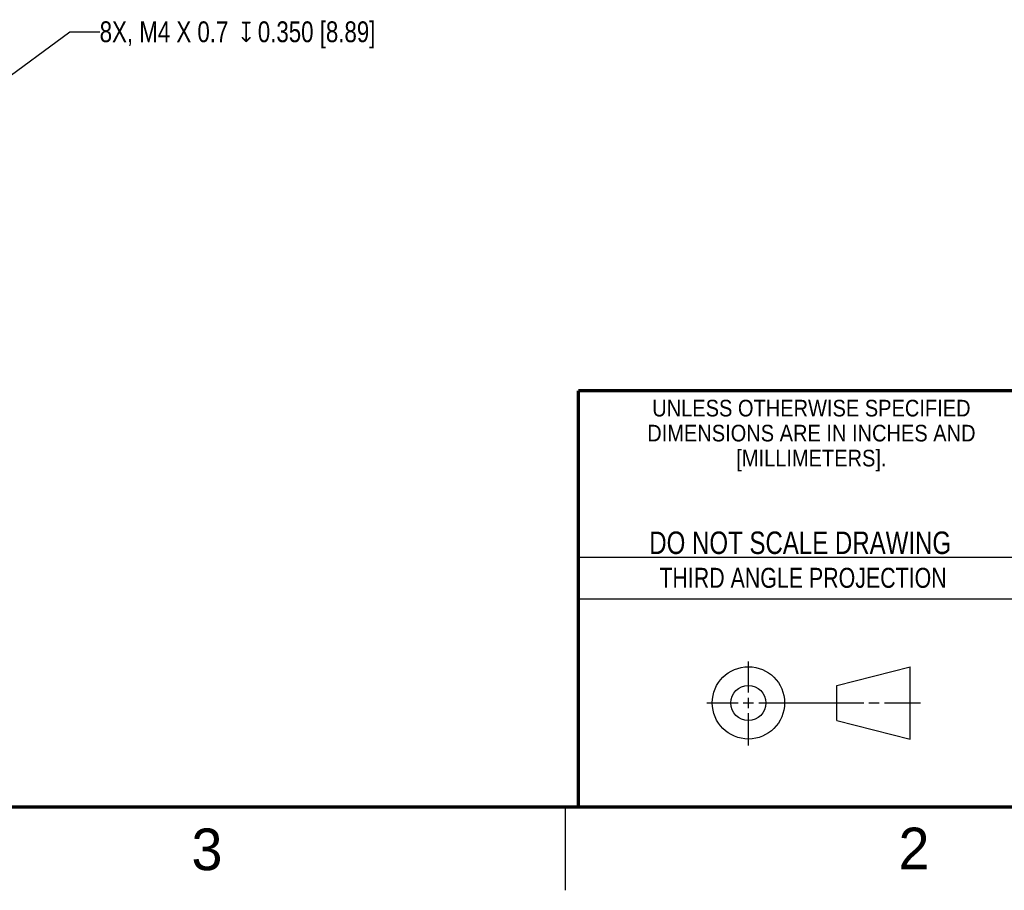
# Model space of a CAD drawing. Header units: inches. Extents: x 0 to 34, y 0 to 22.
# Tile 212 of 224: x 22.2 to 28.1, y 0 to 5.2. Entities that reach past the tile are written whole.
import ezdxf

# ---------------------------------------------------------------- set-up
doc = ezdxf.new("R2010")
doc.units = ezdxf.units.IN
doc.header["$LTSCALE"] = 1.87
doc.header["$MEASUREMENT"] = 0
doc.layers.get('0').update_dxf_attribs({"linetype": 'CONTINUOUS'})
doc.layers.add('DETAIL', color=7, linetype='CONTINUOUS')
doc.styles.get("Standard").update_dxf_attribs({"font": 'txt', "width": 0.8})
doc.styles.add('TEXTSTYLE_2', font='txt')
doc.styles.add('TEXTSTYLE_3', font='txt', dxfattribs={"width": 0.9})
doc.dimstyles.get("Standard").update_dxf_attribs({"dimtxt": 0.125, "dimasz": 0.18, "dimexe": 0.125, "dimexo": 0.0625, "dimgap": 0.09, "dimtad": 0, "dimtih": 1, "dimtoh": 1, "dimdec": 3, "dimzin": 4, "dimdsep": 46, "dimtxsty": 'STANDARD', "dimblk": '_FILLED', "dimblk1": '_FILLED', "dimblk2": '_FILLED', "dimcen": 0.09, "dimadec": 0, "dimazin": 0, "dimtol": 1, "dimtp": 0.01, "dimtm": 0.01, "dimtfac": 1, "dimtdec": 3, "dimtofl": 0, "dimtmove": 0, "dimatfit": 3, "dimldrblk": '_FILLED', "dimfxl": 1, "dimtolj": 1, "dimtzin": 4, "dimarcsym": 0})

# ---------------------------------------------------------------- blocks, each defined once
blk = doc.blocks.new('_FILLED')
at = {"color": 0, "linetype": 'BYBLOCK'}
blk.add_solid([(0, 0), (-1, 0.174), (-1, -0.174)], dxfattribs=at)

msp = doc.modelspace()

# ---------------------------------------------------------------- linework, layer by layer
at = {"color": 2, "linetype": 'CONTINUOUS'}
for p, q in [((25.58, 2), (28.38, 2)), ((25.58, 1.75), (28.38, 1.75)), ((26.6016, 1.1882), (26.6016, 1.375)), ((26.3514, 1.1257), (26.5391, 1.1257)), ((26.5703, 1.1257), (26.6328, 1.1257)), ((26.6016, 1.0944), (26.6016, 1.1569)), ((26.6641, 1.1257), (27.2943, 1.1257)), ((27.3256, 1.1257), (27.3881, 1.1257)), ((27.4193, 1.1257), (27.6351, 1.1257)), ((26.6016, 0.8704), (26.6016, 1.0632)), ((25.5, 0.5), (25.5, 0))]:
    msp.add_line(p, q, dxfattribs=at)
at = {"color": 7, "linetype": 'CONTINUOUS'}
for p, q in [((27.1331, 1.23), (27.5726, 1.3428)), ((27.5726, 0.9086), (27.5726, 1.3428)), ((27.1331, 1.02), (27.1331, 1.23)), ((27.1331, 1.02), (27.5726, 0.9086))]:
    msp.add_line(p, q, dxfattribs=at)
at = {"color": 7, "linetype": 'CONTINUOUS', "const_width": 0.02}
for points in [[(25.58, 3), (33.5, 3)], [(25.58, 3), (25.58, 0.5)], [(0.5, 0.5), (33.5, 0.5)]]:
    msp.add_lwpolyline(points, dxfattribs=at)
at = {"color": 7, "linetype": 'CONTINUOUS'}
for centre, radius in [((26.6016, 1.1257), 0.2171), ((26.601, 1.125), 0.105)]:
    msp.add_circle(centre, radius, dxfattribs=at)

# ---------------------------------------------------------------- texts
at = {"color": 2, "linetype": 'CONTINUOUS', "line_spacing_factor": 0.9}
for s, insert, char_height, width, attachment_point, style in [('UNLESS OTHERWISE SPECIFIED', (26.9799, 2.9459), 0.1, 2.34, 2, 'TEXTSTYLE_3'), ('DIMENSIONS ARE IN INCHES AND', (26.9799, 2.7959), 0.1, 2.52, 2, 'TEXTSTYLE_3'), ('[MILLIMETERS].', (26.9799, 2.6459), 0.1, 1.26, 2, 'TEXTSTYLE_3'), ('3', (23.2555, 0.371), 0.25, 0.25, 1, 'TEXTSTYLE_2'), ('2', (27.5035, 0.3763), 0.25, 0.25, 1, 'TEXTSTYLE_2')]:
    msp.add_mtext(s, dxfattribs=dict(at, insert=insert, char_height=char_height, width=width, attachment_point=attachment_point, style=style))
at = {"color": 7, "linetype": 'CONTINUOUS', "insert": (26.9127, 2.1549), "char_height": 0.135, "width": 2.16, "attachment_point": 2, "line_spacing_factor": 0.9}
msp.add_mtext('DO NOT SCALE DRAWING', dxfattribs=at)
at = {"color": 2, "linetype": 'CONTINUOUS', "insert": (26.9296, 1.9368), "char_height": 0.12, "width": 2.112, "attachment_point": 2, "line_spacing_factor": 0.9}
msp.add_mtext('THIRD ANGLE PROJECTION', dxfattribs=at)
at = {"layer": 'DETAIL', "color": 2, "linetype": 'CONTINUOUS', "insert": (22.7039, 5.2189), "char_height": 0.125, "width": 2.877083, "attachment_point": 1, "line_spacing_factor": 0.9}
msp.add_mtext('8X, M4 X 0.7  \\Fgdt;{\\Fgdt;x}\\Ftxt; 0.350 [8.89]', dxfattribs=at)

# ---------------------------------------------------------------- leaders
at = {"layer": 'DETAIL', "color": 2, "linetype": 'CONTINUOUS'}
msp.add_leader([(21.0976, 4.1042), (22.5239, 5.1564), (22.7039, 5.1564)], dimstyle='STANDARD', override={"dimtad": 0}, dxfattribs=at)

doc.saveas('drawing.dxf')
